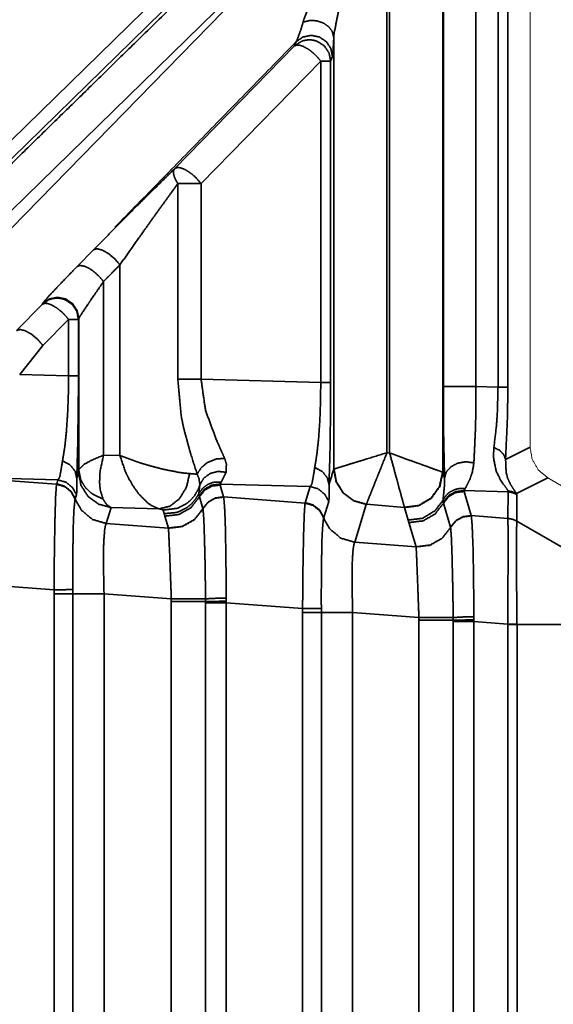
# Model space of a CAD drawing. Header units: millimetres. Extents: x 4 to 836, y 5 to 589.
# Tile 140 of 145: x 756.02 to 763.55, y 319.12 to 333. Entities that reach past the tile are written whole.
import ezdxf

# ---------------------------------------------------------------- set-up
doc = ezdxf.new("R2010")
doc.units = ezdxf.units.MM
doc.layers.add('1', color=7, linetype='Continuous', true_color=0xffffff)
doc.styles.add('ideas_simplex', font='simplex.shx')
doc.dimstyles.get("Standard").update_dxf_attribs({"dimtxt": 0.18, "dimasz": 0.18, "dimexe": 0.18, "dimexo": 0.0625, "dimgap": 0.09, "dimtad": 0, "dimtih": 1, "dimtoh": 1, "dimdec": 4, "dimzin": 0, "dimdsep": 46, "dimtxsty": 'Standard', "dimcen": 0.09, "dimadec": 0, "dimazin": 0, "dimtfac": 1, "dimtdec": 4, "dimtofl": 0, "dimtmove": 0, "dimatfit": 3, "dimfxl": 1, "dimtolj": 1, "dimtzin": 0, "dimarcsym": 0})

# ---------------------------------------------------------------- blocks, each defined once
blk = doc.blocks.new('_U0')
at = {"layer": '1', "color": 27, "lineweight": 13}
blk.add_line((786.644145, 299.161165), (786.644145, 333.588967), dxfattribs=at)
at = {"layer": '1', "color": 87, "lineweight": 25}
for p, q in [((785.144145, 331.931467), (779.519145, 331.931467)), ((779.519145, 331.931467), (779.519145, 330.431467)), ((785.144145, 330.431467), (785.144145, 331.931467)), ((779.519145, 325.166467), (779.519145, 323.666467)), ((785.144145, 323.666467), (785.144145, 325.166467)), ((779.519145, 323.666467), (785.144145, 323.666467))]:
    blk.add_line(p, q, dxfattribs=at)
at = {"layer": '1', "color": 152, "lineweight": 13}
for p, q in [((712.063825, 316.838836), (788.644145, 316.838836)), ((712.063834, 299.161165), (788.644145, 299.161165))]:
    blk.add_line(p, q, dxfattribs=at)
at = {"layer": '1', "color": 27, "lineweight": 18}
for points in [[(786.644145, 316.838836), (787.173126, 313.838838), (786.115164, 313.838834)], [(786.644145, 299.161165), (786.115164, 302.161163), (787.173126, 302.161167)]]:
    blk.add_solid(points, dxfattribs=at)
at = {"layer": '1', "color": 87, "linetype": 'Continuous', "lineweight": 25, "char_height": 3, "attachment_point": 7, "rotation": 90, "line_spacing_factor": 1.204819, "style": 'ideas_simplex'}
for s, insert in [('\\W1.2097;17,7', (777.678145, 322.143967)), ('\\W1.4583;.7', (784.990645, 325.113967))]:
    blk.add_mtext(s, dxfattribs=dict(at, insert=insert))
blk = doc.blocks.new('_U7')
at = {"layer": '1', "color": 152, "lineweight": 13}
for p, q in [((730.700922, 347.500076), (812.919958, 347.500076)), ((730.700922, 246.499924), (812.919958, 246.499924))]:
    blk.add_line(p, q, dxfattribs=at)
at = {"layer": '1', "color": 27, "lineweight": 13}
blk.add_line((810.919958, 246.499924), (810.919958, 347.500076), dxfattribs=at)
at = {"layer": '1', "color": 87, "lineweight": 25}
for p, q in [((809.419958, 305.335083), (803.794958, 305.335083)), ((803.794958, 305.335083), (803.794958, 303.835083)), ((809.419958, 303.835083), (809.419958, 305.335083)), ((803.794958, 292.630083), (803.794958, 291.130083)), ((809.419958, 291.130083), (809.419958, 292.630083)), ((803.794958, 291.130083), (809.419958, 291.130083))]:
    blk.add_line(p, q, dxfattribs=at)
at = {"layer": '1', "color": 27, "lineweight": 18}
for points in [[(810.919958, 347.500076), (811.448939, 344.500078), (810.390977, 344.500074)], [(810.919958, 246.499924), (810.390977, 249.499922), (811.448939, 249.499926)]]:
    blk.add_solid(points, dxfattribs=at)
at = {"layer": '1', "color": 87, "linetype": 'Continuous', "lineweight": 25, "char_height": 3, "attachment_point": 7, "rotation": 90, "line_spacing_factor": 1.204819, "style": 'ideas_simplex'}
for s, insert in [('\\W1.2097;3.98', (809.266458, 292.577583)), ('\\W1.1774;101', (801.953958, 294.062583))]:
    blk.add_mtext(s, dxfattribs=dict(at, insert=insert))

msp = doc.modelspace()

# ---------------------------------------------------------------- linework, layer by layer
at = {"layer": '1', "color": 143, "linetype": 'Continuous', "lineweight": 18}
for p, q in [((763.225, 344.437), (763.225, 326.97)), ((763.725, 326.393), (763.474, 326.539))]:
    msp.add_line(p, q, dxfattribs=at)
at = {"layer": '1', "color": 143, "linetype": 'Continuous', "lineweight": 35}
for p, q in [((754.137, 329.57), (762.773, 338.004)), ((762.825, 337.792), (754.189, 329.358)), ((761.244, 326.888), (761.244, 335.092)), ((761.206, 335.054), (761.206, 326.892)), ((762.773, 327.817), (762.773, 334.973)), ((762.912, 334.973), (762.912, 327.817)), ((761.994, 334.782), (761.994, 326.617)), ((762.002, 327.825), (762.002, 334.779)), ((762.462, 334.654), (762.462, 327.825)), ((760.071, 334.374), (754.37, 328.806)), ((755.026, 329.156), (760.071, 334.318)), ((760.456, 326.661), (760.456, 332.74)), ((758.212, 330.898), (759.9, 332.626)), ((759.9, 332.626), (759.926, 332.688)), ((760.438, 332.476), (760.412, 332.414)), ((760.272, 332.414), (758.584, 330.686)), ((760.272, 327.883), (760.272, 332.414)), ((760.412, 332.414), (760.412, 327.883)), ((758.256, 327.927), (758.256, 330.686)), ((758.584, 330.686), (758.584, 327.927)), ((756.836, 329.518), (757.067, 329.753)), ((757.439, 326.852), (757.439, 329.541)), ((755.981, 328.615), (756.341, 328.984)), ((756.713, 328.772), (756.353, 328.403)), ((756.713, 327.977), (756.713, 328.772)), ((756.858, 328.784), (756.853, 328.772)), ((756.853, 328.772), (756.853, 327.977)), ((756.858, 326.654), (756.858, 328.784)), ((756.353, 328.403), (756.025, 327.995)), ((756.025, 327.995), (756.713, 327.977)), ((758.584, 327.927), (760.272, 327.883)), ((762.462, 327.825), (762.773, 327.817)), ((761.206, 326.892), (761.244, 326.888)), ((762.88, 326.797), (763.225, 326.97)), ((757.208, 326.858), (757.439, 326.852)), ((756.83, 326.535), (756.855, 326.616)), ((758.937, 326.617), (758.867, 326.478)), ((760.458, 326.662), (760.456, 326.661)), ((761.992, 326.618), (761.994, 326.617)), ((761.994, 326.617), (762.019, 326.532)), ((756.564, 326.509), (755.408, 326.539)), ((755.41, 326.533), (756.545, 326.447)), ((756.547, 326.453), (756.564, 326.509)), ((758.867, 326.478), (758.85, 326.449)), ((763.474, 326.539), (763.032, 326.318)), ((756.545, 326.447), (756.547, 326.453)), ((758.553, 326.315), (758.567, 326.439)), ((758.85, 326.449), (758.854, 326.436)), ((760.123, 326.415), (758.85, 326.449)), ((758.854, 326.436), (758.902, 326.269)), ((760.053, 326.188), (760.123, 326.415)), ((762.31, 326.387), (762.293, 326.358)), ((762.293, 326.358), (762.297, 326.345)), ((762.914, 326.342), (762.293, 326.358)), ((762.297, 326.345), (762.396, 326.005)), ((762.913, 325.967), (762.914, 326.342)), ((762.914, 326.342), (762.917, 326.354)), ((756.809, 326.243), (756.807, 326.237)), ((756.826, 326.3), (756.809, 326.243)), ((758.557, 326.284), (758.553, 326.315)), ((758.561, 326.272), (758.557, 326.284)), ((758.61, 326.105), (758.561, 326.272)), ((758.902, 326.269), (758.903, 326.268)), ((758.902, 326.269), (760.051, 326.182)), ((758.903, 326.268), (758.903, 326.266)), ((760.385, 326.206), (760.315, 325.979)), ((762.001, 326.194), (761.997, 326.224)), ((762.005, 326.181), (762.001, 326.194)), ((763.032, 326.318), (763.04, 326.303)), ((763.04, 326.303), (763.039, 325.928)), ((757.314, 326.119), (757.245, 325.895)), ((757.992, 326.101), (757.314, 326.119)), ((758.062, 326.033), (758.048, 326.084)), ((758.61, 326.104), (758.61, 326.105)), ((760.051, 326.182), (760.053, 326.188)), ((760.915, 326.164), (760.752, 325.63)), ((760.916, 326.166), (760.915, 326.164)), ((761.453, 326.122), (760.916, 326.166)), ((761.454, 326.12), (761.453, 326.122)), ((761.506, 325.943), (761.454, 326.12)), ((762.104, 325.841), (762.005, 326.181)), ((758.123, 325.83), (758.074, 325.998)), ((760.315, 325.979), (760.313, 325.972)), ((761.517, 325.907), (761.506, 325.943)), ((762.396, 326.005), (762.396, 326.004)), ((762.396, 326.005), (762.913, 325.966)), ((762.396, 326.004), (762.397, 326.002)), ((762.913, 325.966), (762.913, 325.967)), ((763.039, 325.928), (763.039, 325.927)), ((763.039, 325.928), (763.725, 325.533)), ((757.245, 325.895), (758.124, 325.828)), ((758.124, 325.828), (758.123, 325.83)), ((761.617, 325.566), (761.517, 325.907)), ((762.104, 325.84), (762.104, 325.841)), ((760.752, 325.63), (761.617, 325.565)), ((761.617, 325.565), (761.617, 325.566)), ((756.51, 324.959), (755.445, 325.039)), ((756.51, 324.903), (756.51, 324.959)), ((756.774, 324.963), (756.775, 324.903)), ((756.51, 318.097), (756.51, 324.903)), ((756.775, 324.903), (756.775, 318.097)), ((757.215, 324.903), (757.215, 318.097)), ((758.164, 324.832), (757.215, 324.903)), ((758.164, 324.794), (758.164, 324.832)), ((758.648, 324.794), (758.648, 324.831)), ((758.939, 324.844), (758.939, 324.798)), ((758.164, 318.206), (758.164, 324.794)), ((758.648, 324.776), (758.648, 324.794)), ((758.648, 318.224), (758.648, 324.776)), ((758.939, 324.798), (758.938, 324.776)), ((758.938, 324.776), (758.938, 318.224)), ((760.016, 324.694), (758.938, 324.776)), ((760.017, 324.638), (760.016, 324.694)), ((760.281, 324.698), (760.281, 324.638)), ((760.017, 318.362), (760.017, 324.638)), ((760.281, 324.638), (760.281, 318.362)), ((760.722, 324.638), (760.722, 318.362)), ((761.657, 324.568), (760.722, 324.638)), ((761.657, 324.53), (761.657, 324.568)), ((761.657, 318.47), (761.657, 324.53)), ((762.142, 324.53), (762.141, 324.567)), ((762.142, 324.512), (762.142, 324.53)), ((762.433, 324.581), (762.432, 324.535)), ((762.432, 324.535), (762.432, 324.512)), ((762.142, 318.488), (762.142, 324.512)), ((762.432, 324.512), (762.432, 318.488)), ((762.912, 324.476), (762.432, 324.512)), ((762.912, 324.47), (762.912, 324.476)), ((762.912, 318.53), (762.912, 324.47)), ((763.041, 324.476), (763.041, 324.47)), ((763.041, 324.47), (763.041, 318.53)), ((763.725, 324.47), (763.041, 324.47))]:
    msp.add_line(p, q, dxfattribs=at)
for points, knots in [([(754.24, 329.336), (757.715, 332.731), (759.94, 334.904)], [0, 0, 0.609674, 1, 1]), ([(760.023, 332.963), (760.042, 333.024), (760.128, 333.234), (760.201, 333.378), (760.542, 333.877)], [0, 0, 0.073841, 0.307884, 0.461163, 1, 1]), ([(760.752, 333.701), (760.679, 333.564), (760.536, 333.18), (760.46, 332.804), (760.456, 332.74)], [0, 0, 0.143152, 0.530486, 0.924263, 1, 1]), ([(759.926, 332.688), (759.937, 332.707), (759.991, 332.852), (760.023, 332.963)], [0, 0, 0.134982, 0.692099, 1, 1]), ([(760.023, 332.963), (760.119, 332.985), (760.139, 332.987), (760.219, 332.98), (760.312, 332.949), (760.388, 332.894), (760.43, 332.837), (760.438, 332.821), (760.456, 332.74)], [0, 0, 0.166537, 0.199999, 0.333459, 0.499996, 0.666538, 0.8, 0.833459, 1, 1]), ([(759.926, 332.688), (760.023, 332.753), (760.138, 332.776), (760.138, 332.776), (760.253, 332.753), (760.35, 332.688), (760.415, 332.591), (760.438, 332.476)], [0, 0, 0.166665, 0.333332, 0.333571, 0.500003, 0.666664, 0.833331, 1, 1]), ([(760.456, 332.74), (760.441, 332.489), (760.438, 332.476)], [0, 0, 0.856981, 1, 1]), ([(759.9, 332.626), (759.997, 332.69), (760.023, 332.7), (760.063, 332.709), (760.112, 332.713), (760.112, 332.713), (760.131, 332.712), (760.166, 332.708), (760.206, 332.698), (760.227, 332.69), (760.324, 332.625), (760.329, 332.62), (760.389, 332.528), (760.39, 332.525), (760.412, 332.414)], [0, 0, 0.166301, 0.205422, 0.263298, 0.333535, 0.333963, 0.36106, 0.411225, 0.470192, 0.500815, 0.667117, 0.677591, 0.833605, 0.838908, 1, 1]), ([(760.272, 332.414), (760.226, 332.469), (760.197, 332.499), (760.168, 332.526), (760.114, 332.57), (760.11, 332.572), (760.024, 332.621), (759.973, 332.637), (759.95, 332.64), (759.93, 332.639), (759.9, 332.626)], [0, 0, 0.129, 0.200167, 0.269062, 0.392971, 0.400386, 0.599698, 0.729962, 0.79986, 0.866076, 1, 1]), ([(760.412, 332.414), (760.389, 332.414), (760.324, 332.414), (760.272, 332.414)], [0, 0, 0.377353, 0.773261, 1, 1]), ([(758.212, 330.898), (758.246, 330.912), (758.261, 330.913), (758.295, 330.908), (758.335, 330.894), (758.364, 330.88), (758.422, 330.844), (758.463, 330.813), (758.467, 330.81), (758.509, 330.771), (758.584, 330.686)], [0, 0, 0.148152, 0.200025, 0.297366, 0.400261, 0.468767, 0.600412, 0.692629, 0.700844, 0.800691, 1, 1]), ([(757.067, 329.753), (757.658, 330.351), (758.212, 330.898)], [0, 0, 0.51742, 1, 1]), ([(758.256, 330.686), (758.233, 330.725), (758.225, 330.739), (758.204, 330.789), (758.198, 330.812), (758.195, 330.833), (758.194, 330.844), (758.197, 330.87), (758.212, 330.898)], [0, 0, 0.146883, 0.200091, 0.399918, 0.499826, 0.60008, 0.654591, 0.800168, 1, 1]), ([(758.256, 330.686), (758.06, 330.415), (757.861, 330.139), (757.747, 329.978), (757.439, 329.541)], [0, 0, 0.242522, 0.48136, 0.619066, 1, 1]), ([(758.584, 330.686), (758.469, 330.686), (758.343, 330.686), (758.256, 330.686)], [0, 0, 0.356621, 0.723983, 1, 1]), ([(757.439, 329.541), (757.364, 329.627), (757.277, 329.7), (757.19, 329.749), (757.116, 329.768), (757.067, 329.753)], [0, 0, 0.199997, 0.400003, 0.600002, 0.8, 1, 1]), ([(757.208, 329.306), (757.147, 329.377), (757.076, 329.442), (757.047, 329.464), (757.002, 329.492), (756.96, 329.513), (756.933, 329.523), (756.876, 329.532), (756.836, 329.518)], [0, 0, 0.166499, 0.332993, 0.399829, 0.500008, 0.600179, 0.667018, 0.833506, 1, 1]), ([(756.346, 328.996), (756.365, 329.02), (756.416, 329.079), (756.646, 329.322), (756.836, 329.518)], [0, 0, 0.147386, 0.314722, 0.733258, 1, 1]), ([(757.208, 329.306), (757.073, 329.11), (757.029, 329.046), (756.908, 328.866), (756.871, 328.808), (756.858, 328.784)], [0, 0, 0.283618, 0.382384, 0.707117, 0.865086, 1, 1]), ([(756.853, 328.772), (756.832, 328.883), (756.83, 328.886), (756.77, 328.978), (756.765, 328.983), (756.668, 329.048), (756.648, 329.056), (756.607, 329.066), (756.572, 329.071), (756.553, 329.071), (756.553, 329.071), (756.537, 329.071), (756.504, 329.067), (756.464, 329.058), (756.438, 329.049), (756.341, 328.984)], [0, 0, 0.161082, 0.166388, 0.322397, 0.332862, 0.499155, 0.529776, 0.588746, 0.638903, 0.666198, 0.666431, 0.689496, 0.736717, 0.794589, 0.833703, 1, 1]), ([(756.713, 328.772), (756.667, 328.828), (756.639, 328.857), (756.61, 328.884), (756.555, 328.928), (756.552, 328.93), (756.465, 328.98), (756.415, 328.996), (756.391, 328.999), (756.372, 328.997), (756.341, 328.984)], [0, 0, 0.129002, 0.200164, 0.269069, 0.392974, 0.40038, 0.599693, 0.72996, 0.799858, 0.866071, 1, 1]), ([(756.858, 328.784), (756.835, 328.898), (756.77, 328.995), (756.673, 329.06), (756.558, 329.083), (756.558, 329.083), (756.443, 329.06), (756.346, 328.996)], [0, 0, 0.16667, 0.333336, 0.499998, 0.666429, 0.666668, 0.83333, 1, 1]), ([(756.853, 328.772), (756.83, 328.772), (756.765, 328.772), (756.713, 328.772)], [0, 0, 0.377351, 0.773263, 1, 1]), ([(755.981, 328.615), (756.031, 328.63), (756.105, 328.611), (756.192, 328.562), (756.279, 328.489), (756.353, 328.403)], [0, 0, 0.200001, 0.399999, 0.599998, 0.799999, 1, 1]), ([(756.629, 326.777), (756.662, 326.982), (756.682, 327.176), (756.701, 327.44), (756.711, 327.702), (756.713, 327.977)], [0, 0, 0.239055, 0.420267, 0.630304, 0.81605, 1, 1]), ([(756.713, 327.977), (756.786, 327.977), (756.835, 327.977), (756.853, 327.977)], [0, 0, 0.333329, 0.666664, 1, 1]), ([(756.853, 327.977), (756.852, 327.647), (756.844, 327.015), (756.83, 326.535)], [0, 0, 0.188155, 0.586336, 1, 1]), ([(758.529, 326.59), (758.433, 326.889), (758.337, 327.245), (758.305, 327.402), (758.256, 327.927)], [0, 0, 0.247708, 0.51615, 0.630093, 1, 1]), ([(758.256, 327.927), (758.334, 327.927), (758.362, 327.927), (758.477, 327.927), (758.505, 327.927), (758.584, 327.927)], [0, 0, 0.249711, 0.333198, 0.666793, 0.750285, 1, 1]), ([(758.584, 327.927), (758.646, 327.49), (758.805, 327.061), (758.865, 326.928), (758.916, 326.812)], [0, 0, 0.352851, 0.73444, 0.86951, 1, 1]), ([(760.188, 326.683), (760.22, 326.888), (760.241, 327.082), (760.26, 327.346), (760.269, 327.609), (760.272, 327.883)], [0, 0, 0.239056, 0.420267, 0.630304, 0.816049, 1, 1]), ([(760.412, 327.883), (760.393, 327.883), (760.345, 327.883), (760.272, 327.883)], [0, 0, 0.333338, 0.666668, 1, 1]), ([(760.412, 327.883), (760.411, 327.554), (760.403, 326.921), (760.389, 326.441)], [0, 0, 0.188156, 0.586335, 1, 1]), ([(762.019, 326.532), (762.006, 327.136), (762.003, 327.461), (762.002, 327.825)], [0, 0, 0.520898, 0.753272, 1, 1]), ([(762.462, 327.825), (762.344, 327.825), (762.302, 327.825), (762.219, 327.825), (762.108, 327.825), (762.031, 327.825), (762.002, 327.825)], [0, 0, 0.199999, 0.267279, 0.400004, 0.600003, 0.8, 1, 1]), ([(762.462, 327.825), (762.461, 327.522), (762.456, 327.251), (762.433, 326.749)], [0, 0, 0.243967, 0.47483, 1, 1]), ([(762.715, 326.968), (762.752, 327.28), (762.765, 327.479), (762.773, 327.817)], [0, 0, 0.407582, 0.63673, 1, 1]), ([(762.773, 327.817), (762.842, 327.817), (762.89, 327.817), (762.912, 327.817)], [0, 0, 0.333326, 0.666667, 1, 1]), ([(762.912, 327.817), (762.907, 327.411), (762.88, 326.797)], [0, 0, 0.36822, 1, 1]), ([(761.206, 326.892), (760.996, 326.827), (760.923, 326.805), (760.82, 326.773), (760.684, 326.731), (760.513, 326.679), (760.458, 326.662)], [0, 0, 0.194424, 0.265449, 0.37129, 0.526784, 0.797325, 1, 1]), ([(761.206, 326.892), (761.125, 326.688), (761.1, 326.628), (761.056, 326.517), (761.003, 326.384), (760.937, 326.219), (760.916, 326.166)], [0, 0, 0.194431, 0.254988, 0.371276, 0.526773, 0.797321, 1, 1]), ([(761.244, 326.888), (761.526, 326.786), (761.588, 326.764), (761.76, 326.702), (761.934, 326.639), (761.992, 326.618)], [0, 0, 0.266474, 0.329078, 0.520349, 0.791488, 1, 1]), ([(761.244, 326.888), (761.32, 326.61), (761.34, 326.536), (761.388, 326.36), (761.437, 326.181), (761.453, 326.122)], [0, 0, 0.256004, 0.329183, 0.520427, 0.79152, 1, 1]), ([(762.917, 326.354), (762.88, 326.408), (762.815, 326.496), (762.749, 326.629), (762.708, 326.83), (762.715, 326.968)], [0, 0, 0.194616, 0.384655, 0.592614, 0.844433, 1, 1]), ([(762.715, 326.968), (762.798, 326.924), (762.855, 326.864), (762.88, 326.797)], [0, 0, 0.333342, 0.666671, 1, 1]), ([(756.564, 326.509), (756.588, 326.544), (756.61, 326.659), (756.629, 326.777)], [0, 0, 0.278152, 0.709753, 1, 1]), ([(756.629, 326.777), (756.733, 326.722), (756.804, 326.637), (756.83, 326.535)], [0, 0, 0.333328, 0.666665, 1, 1]), ([(756.858, 326.654), (756.935, 326.73), (757.044, 326.788), (757.208, 326.858)], [0, 0, 0.433947, 0.701863, 1, 1]), ([(757.202, 326.238), (757.162, 326.364), (757.152, 326.468), (757.156, 326.593), (757.162, 326.646), (757.208, 326.858)], [0, 0, 0.257272, 0.435133, 0.626456, 0.702718, 1, 1]), ([(758.422, 326.598), (758.346, 326.605), (758.278, 326.614), (758.066, 326.656), (758.006, 326.67), (757.835, 326.716), (757.743, 326.744), (757.64, 326.778), (757.439, 326.852)], [0, 0, 0.098827, 0.177809, 0.393155, 0.449512, 0.6084, 0.694232, 0.793128, 1, 1]), ([(757.992, 326.101), (757.877, 326.151), (757.832, 326.182), (757.7, 326.316), (757.606, 326.452), (757.536, 326.583), (757.514, 326.633), (757.439, 326.852)], [0, 0, 0.177445, 0.244467, 0.449395, 0.608341, 0.744507, 0.793052, 1, 1]), ([(758.529, 326.59), (758.585, 326.682), (758.68, 326.758), (758.798, 326.804), (758.916, 326.812)], [0, 0, 0.249998, 0.499993, 0.749993, 1, 1]), ([(758.916, 326.812), (758.941, 326.735), (758.937, 326.617)], [0, 0, 0.331625, 1, 1]), ([(762.433, 326.749), (762.32, 326.765), (762.206, 326.746), (762.109, 326.695), (762.043, 326.62), (762.019, 326.532)], [0, 0, 0.199998, 0.4, 0.600004, 0.800001, 1, 1]), ([(762.433, 326.749), (762.41, 326.613), (762.372, 326.507), (762.31, 326.387)], [0, 0, 0.260772, 0.528052, 1, 1]), ([(762.88, 326.797), (762.888, 326.611), (762.908, 326.536), (762.95, 326.443), (763.003, 326.363), (763.032, 326.318)], [0, 0, 0.263654, 0.386346, 0.56934, 0.791005, 1, 1]), ([(756.855, 326.616), (756.856, 326.628), (756.858, 326.654)], [0, 0, 0.506591, 1, 1]), ([(757.314, 326.119), (757.136, 326.168), (756.987, 326.278), (756.889, 326.435), (756.855, 326.616)], [0, 0, 0.249998, 0.499999, 0.749998, 1, 1]), ([(756.858, 326.654), (756.884, 326.52), (756.903, 326.478), (756.955, 326.399), (757.024, 326.331), (757.065, 326.302), (757.202, 326.238)], [0, 0, 0.249666, 0.333182, 0.500002, 0.666816, 0.750335, 1, 1]), ([(758.567, 326.439), (758.621, 326.532), (758.71, 326.599), (758.821, 326.629), (758.937, 326.617)], [0, 0, 0.249998, 0.5, 0.749998, 1, 1]), ([(760.123, 326.415), (760.147, 326.45), (760.169, 326.565), (760.188, 326.683)], [0, 0, 0.278152, 0.709754, 1, 1]), ([(760.389, 326.441), (760.363, 326.543), (760.292, 326.628), (760.188, 326.683)], [0, 0, 0.333335, 0.666672, 1, 1]), ([(760.915, 326.164), (760.737, 326.213), (760.589, 326.324), (760.49, 326.48), (760.456, 326.661)], [0, 0, 0.250003, 0.500003, 0.749999, 1, 1]), ([(760.458, 326.662), (760.494, 326.482), (760.591, 326.326), (760.739, 326.215), (760.916, 326.166)], [0, 0, 0.250002, 0.500003, 0.750003, 1, 1]), ([(761.453, 326.122), (761.655, 326.149), (761.83, 326.254), (761.948, 326.419), (761.992, 326.618)], [0, 0, 0.249999, 0.499999, 0.750001, 1, 1]), ([(761.994, 326.617), (761.952, 326.417), (761.833, 326.251), (761.657, 326.146), (761.454, 326.12)], [0, 0, 0.250001, 0.500003, 0.750002, 1, 1]), ([(756.826, 326.3), (756.769, 326.403), (756.677, 326.476), (756.564, 326.509)], [0, 0, 0.333335, 0.666669, 1, 1]), ([(756.83, 326.535), (756.83, 326.336), (756.826, 326.3)], [0, 0, 0.718453, 1, 1]), ([(757.992, 326.101), (758.145, 326.138), (758.28, 326.245), (758.378, 326.407), (758.422, 326.598)], [0, 0, 0.250003, 0.499999, 0.749999, 1, 1]), ([(758.529, 326.59), (758.509, 326.591), (758.422, 326.598)], [0, 0, 0.225189, 1, 1]), ([(758.567, 326.439), (758.554, 326.531), (758.529, 326.59)], [0, 0, 0.665621, 1, 1]), ([(758.553, 326.315), (758.607, 326.391), (758.63, 326.412), (758.683, 326.447), (758.741, 326.47), (758.772, 326.477), (758.867, 326.478)], [0, 0, 0.249652, 0.333177, 0.500004, 0.666818, 0.750353, 1, 1]), ([(761.997, 326.224), (762.017, 326.421), (762.019, 326.532)], [0, 0, 0.74584, 1, 1]), ([(756.51, 324.959), (756.51, 325.072), (756.515, 325.562), (756.523, 325.971), (756.532, 326.28), (756.543, 326.436), (756.545, 326.447)], [0, 0, 0.051224, 0.279952, 0.501238, 0.730794, 0.956564, 1, 1]), ([(756.545, 326.447), (756.658, 326.414), (756.75, 326.34), (756.807, 326.237)], [0, 0, 0.333334, 0.666664, 1, 1]), ([(756.809, 326.243), (756.752, 326.347), (756.66, 326.42), (756.547, 326.453)], [0, 0, 0.33334, 0.666662, 1, 1]), ([(758.567, 326.439), (758.546, 326.38), (758.494, 326.29), (758.427, 326.214), (758.372, 326.171), (758.251, 326.109), (758.048, 326.084)], [0, 0, 0.092026, 0.246005, 0.39528, 0.498037, 0.698356, 1, 1]), ([(758.557, 326.284), (758.63, 326.377), (758.733, 326.435), (758.85, 326.449)], [0, 0, 0.333339, 0.666666, 1, 1]), ([(758.561, 326.272), (758.634, 326.364), (758.737, 326.422), (758.854, 326.436)], [0, 0, 0.333332, 0.666669, 1, 1]), ([(760.385, 326.206), (760.328, 326.309), (760.236, 326.383), (760.123, 326.415)], [0, 0, 0.333329, 0.666663, 1, 1]), ([(760.389, 326.441), (760.389, 326.242), (760.385, 326.206)], [0, 0, 0.718455, 1, 1]), ([(762.31, 326.387), (762.234, 326.389), (762.185, 326.379), (762.16, 326.371), (762.094, 326.337), (762.074, 326.322), (762.038, 326.287), (761.997, 326.224)], [0, 0, 0.199853, 0.333286, 0.400068, 0.59992, 0.666706, 0.800146, 1, 1]), ([(762.293, 326.358), (762.176, 326.344), (762.073, 326.286), (762.001, 326.194)], [0, 0, 0.333333, 0.666668, 1, 1]), ([(762.297, 326.345), (762.18, 326.332), (762.077, 326.274), (762.005, 326.181)], [0, 0, 0.333332, 0.66666, 1, 1]), ([(762.914, 326.342), (762.979, 326.329), (763.04, 326.303)], [0, 0, 0.500019, 1, 1]), ([(762.917, 326.354), (762.976, 326.342), (763.032, 326.318)], [0, 0, 0.499991, 1, 1]), ([(756.807, 326.237), (756.804, 326.225), (756.79, 326.087), (756.784, 325.946), (756.78, 325.822), (756.775, 325.475), (756.774, 325.059), (756.774, 324.963)], [0, 0, 0.043649, 0.269764, 0.403584, 0.499549, 0.720131, 0.94868, 1, 1]), ([(757.245, 325.895), (757.051, 325.952), (756.895, 326.082), (756.821, 326.21), (756.809, 326.243)], [0, 0, 0.343958, 0.687921, 0.939948, 1, 1]), ([(757.314, 326.119), (757.255, 326.159), (757.226, 326.198), (757.202, 326.238)], [0, 0, 0.500552, 0.771527, 1, 1]), ([(758.553, 326.315), (758.508, 326.24), (758.445, 326.168), (758.387, 326.12), (758.268, 326.06), (758.232, 326.049), (758.062, 326.033)], [0, 0, 0.146416, 0.30624, 0.431392, 0.653437, 0.716055, 1, 1]), ([(758.561, 326.272), (758.442, 326.119), (758.44, 326.117), (758.27, 326.021), (758.269, 326.021), (758.074, 325.998)], [0, 0, 0.329349, 0.333376, 0.664699, 0.666708, 1, 1]), ([(758.61, 326.105), (758.683, 326.197), (758.785, 326.255), (758.902, 326.269)], [0, 0, 0.333328, 0.666663, 1, 1]), ([(758.611, 326.102), (758.683, 326.195), (758.786, 326.252), (758.903, 326.266)], [0, 0, 0.333326, 0.666664, 1, 1]), ([(758.903, 326.266), (758.916, 326.124), (758.927, 325.833), (758.934, 325.424), (758.939, 324.941), (758.939, 324.844)], [0, 0, 0.240702, 0.478502, 0.715968, 0.953989, 1, 1]), ([(761.997, 326.224), (761.888, 326.077), (761.711, 325.969), (761.506, 325.943)], [0, 0, 0.306219, 0.653108, 1, 1]), ([(758.048, 326.084), (758.021, 326.095), (757.992, 326.101)], [0, 0, 0.668791, 1, 1]), ([(758.61, 326.104), (758.491, 325.951), (758.319, 325.854), (758.123, 325.83)], [0, 0, 0.329385, 0.664694, 1, 1]), ([(758.611, 326.102), (758.492, 325.949), (758.32, 325.852), (758.124, 325.828)], [0, 0, 0.329282, 0.664637, 1, 1]), ([(758.648, 324.831), (758.647, 324.917), (758.641, 325.257), (758.64, 325.348), (758.631, 325.716), (758.624, 325.913), (758.621, 325.978), (758.611, 326.102)], [0, 0, 0.045624, 0.230739, 0.283016, 0.520295, 0.686699, 0.75914, 1, 1]), ([(760.016, 324.694), (760.017, 324.807), (760.022, 325.298), (760.029, 325.707), (760.039, 326.016), (760.049, 326.171), (760.051, 326.182)], [0, 0, 0.051224, 0.279952, 0.501238, 0.730795, 0.956564, 1, 1]), ([(760.313, 325.972), (760.257, 326.075), (760.165, 326.149), (760.051, 326.182)], [0, 0, 0.333333, 0.666669, 1, 1]), ([(760.315, 325.979), (760.259, 326.082), (760.167, 326.155), (760.053, 326.188)], [0, 0, 0.333332, 0.66667, 1, 1]), ([(762.005, 326.181), (761.885, 326.028), (761.714, 325.931), (761.517, 325.907)], [0, 0, 0.329389, 0.664692, 1, 1]), ([(758.074, 325.998), (758.073, 326.003), (758.062, 326.033)], [0, 0, 0.135609, 1, 1]), ([(760.313, 325.972), (760.31, 325.961), (760.297, 325.822), (760.29, 325.682), (760.287, 325.557), (760.281, 325.211), (760.28, 324.794), (760.281, 324.698)], [0, 0, 0.043649, 0.269764, 0.403584, 0.499548, 0.720131, 0.94868, 1, 1]), ([(760.315, 325.979), (760.327, 325.945), (760.401, 325.817), (760.557, 325.687), (760.752, 325.63)], [0, 0, 0.060053, 0.312078, 0.656038, 1, 1]), ([(762.396, 326.005), (762.279, 325.991), (762.176, 325.934), (762.104, 325.841)], [0, 0, 0.333347, 0.666672, 1, 1]), ([(762.396, 326.004), (762.279, 325.99), (762.176, 325.933), (762.104, 325.84)], [0, 0, 0.333345, 0.666662, 1, 1]), ([(762.397, 326.002), (762.28, 325.988), (762.177, 325.931), (762.104, 325.838)], [0, 0, 0.333327, 0.666662, 1, 1]), ([(762.397, 326.002), (762.409, 325.861), (762.42, 325.569), (762.428, 325.16), (762.432, 324.677), (762.433, 324.581)], [0, 0, 0.240702, 0.478502, 0.715969, 0.953988, 1, 1]), ([(762.912, 324.476), (762.913, 324.583), (762.913, 325.067), (762.917, 325.486), (762.915, 325.785), (762.913, 325.952), (762.913, 325.966)], [0, 0, 0.048424, 0.274129, 0.500028, 0.718112, 0.947368, 1, 1]), ([(762.913, 325.967), (762.979, 325.954), (763.039, 325.928)], [0, 0, 0.503191, 1, 1]), ([(762.913, 325.966), (762.978, 325.954), (763.039, 325.927)], [0, 0, 0.500003, 1, 1]), ([(763.039, 325.927), (763.037, 325.913), (763.035, 325.751), (763.036, 325.46), (763.035, 325.053), (763.04, 324.581), (763.041, 324.476)], [0, 0, 0.052653, 0.280961, 0.50003, 0.72549, 0.951122, 1, 1]), ([(757.245, 325.895), (757.234, 325.865), (757.223, 325.797), (757.213, 325.666), (757.209, 325.578), (757.206, 325.325), (757.215, 324.903)], [0, 0, 0.120119, 0.25122, 0.41454, 0.501577, 0.707168, 1, 1]), ([(758.164, 324.832), (758.152, 325.165), (758.141, 325.459), (758.131, 325.682), (758.129, 325.729), (758.125, 325.809), (758.124, 325.828)], [0, 0, 0.229054, 0.457576, 0.685071, 0.74985, 0.912672, 1, 1]), ([(762.104, 325.84), (761.985, 325.687), (761.813, 325.59), (761.617, 325.566)], [0, 0, 0.329383, 0.664693, 1, 1]), ([(761.617, 325.565), (761.813, 325.588), (761.985, 325.686), (762.104, 325.838)], [0, 0, 0.335371, 0.670743, 1, 1]), ([(762.141, 324.567), (762.14, 324.653), (762.135, 324.993), (762.133, 325.084), (762.124, 325.453), (762.117, 325.649), (762.114, 325.715), (762.104, 325.838)], [0, 0, 0.045624, 0.230739, 0.283019, 0.520296, 0.686699, 0.759141, 1, 1]), ([(760.752, 325.63), (760.74, 325.6), (760.729, 325.533), (760.719, 325.402), (760.716, 325.313), (760.713, 325.061), (760.722, 324.638)], [0, 0, 0.120119, 0.251221, 0.414541, 0.501577, 0.707169, 1, 1]), ([(761.657, 324.568), (761.645, 324.901), (761.634, 325.196), (761.625, 325.419), (761.623, 325.465), (761.619, 325.545), (761.617, 325.565)], [0, 0, 0.229053, 0.457575, 0.685071, 0.749849, 0.912672, 1, 1]), ([(756.51, 324.959), (756.624, 324.961), (756.717, 324.962), (756.774, 324.963)], [0, 0, 0.333336, 0.666661, 1, 1]), ([(756.51, 324.903), (756.624, 324.903), (756.717, 324.903), (756.775, 324.903)], [0, 0, 0.333331, 0.666663, 1, 1]), ([(757.215, 324.903), (757.021, 324.903), (756.865, 324.903), (756.775, 324.903)], [0, 0, 0.341364, 0.682727, 1, 1]), ([(758.648, 324.831), (758.53, 324.831), (758.36, 324.831), (758.164, 324.832)], [0, 0, 0.328826, 0.664409, 1, 1]), ([(758.648, 324.831), (758.719, 324.837), (758.822, 324.841), (758.939, 324.844)], [0, 0, 0.333331, 0.66667, 1, 1]), ([(758.648, 324.794), (758.531, 324.794), (758.36, 324.794), (758.164, 324.794)], [0, 0, 0.329347, 0.664695, 1, 1]), ([(758.648, 324.794), (758.72, 324.796), (758.822, 324.797), (758.939, 324.798)], [0, 0, 0.333334, 0.666662, 1, 1]), ([(758.648, 324.776), (758.719, 324.776), (758.822, 324.776), (758.938, 324.776)], [0, 0, 0.333334, 0.666666, 1, 1]), ([(760.281, 324.698), (760.223, 324.697), (760.13, 324.696), (760.016, 324.694)], [0, 0, 0.333336, 0.666666, 1, 1]), ([(760.281, 324.638), (760.223, 324.638), (760.13, 324.638), (760.017, 324.638)], [0, 0, 0.333334, 0.666677, 1, 1]), ([(760.281, 324.638), (760.371, 324.638), (760.528, 324.638), (760.722, 324.638)], [0, 0, 0.317275, 0.658639, 1, 1]), ([(761.657, 324.568), (761.853, 324.568), (762.024, 324.567), (762.141, 324.567)], [0, 0, 0.335536, 0.671071, 1, 1]), ([(761.657, 324.53), (761.853, 324.53), (762.024, 324.53), (762.142, 324.53)], [0, 0, 0.335305, 0.670653, 1, 1]), ([(762.433, 324.581), (762.315, 324.578), (762.213, 324.573), (762.141, 324.567)], [0, 0, 0.333333, 0.666664, 1, 1]), ([(762.432, 324.535), (762.315, 324.534), (762.213, 324.532), (762.142, 324.53)], [0, 0, 0.333338, 0.666666, 1, 1]), ([(762.432, 324.512), (762.315, 324.512), (762.213, 324.512), (762.142, 324.512)], [0, 0, 0.333335, 0.666669, 1, 1]), ([(762.912, 324.476), (762.979, 324.476), (763.041, 324.476)], [0, 0, 0.49999, 1, 1]), ([(762.912, 324.47), (762.979, 324.47), (763.041, 324.47)], [0, 0, 0.499692, 1, 1])]:
    msp.add_open_spline(points, degree=1, knots=knots, dxfattribs=at)
for points in [[(759.926, 332.688), (757.367, 330.07)], [(757.439, 329.541), (757.208, 329.306)], [(757.208, 329.306), (757.208, 326.858)], [(760.389, 326.441), (760.456, 326.661)]]:
    msp.add_open_spline(points, degree=1, dxfattribs=at)
at = {"layer": '1', "color": 143, "linetype": 'Continuous', "lineweight": 18}
msp.add_open_spline([(763.225, 326.97), (763.255, 326.8), (763.341, 326.65), (763.474, 326.539)], degree=1, knots=[0, 0, 0.333333, 0.66656, 1, 1], dxfattribs=at)

# ---------------------------------------------------------------- dimensions: what is measured, and where the dimension line sits
at = {"layer": '1', "color": 87, "linetype": 'Continuous', "lineweight": 25}
for base, p1, p2, text, override, picture, middle in [((810.92, 246.5), (726.891, 347.5), (728.201, 246.5), '\\C87;101\\P[\\C87;\\H3.00;\\Fsimplex.shx;3.98\\Fsimplex.shx;\\H3.00;\\C87; ]', {"dimtxt": 3, "dimasz": 3, "dimexe": 2, "dimexo": 2.5, "dimgap": 1.5, "dimtad": 1, "dimtih": 0, "dimtoh": 0, "dimdec": 2, "dimlfac": 1, "dimzin": 8, "dimdsep": 44, "dimlunit": 2, "dimpost": '', "dimtxsty": 'ideas_simplex', "dimsah": 1, "dimse1": 0, "dimse2": 0, "dimsd1": 0, "dimsd2": 0, "dimclrd": 27, "dimclre": 152, "dimclrt": 87, "dimtol": 0, "dimtm": -0.1, "dimtfac": 0.5, "dimtdec": 2, "dimtofl": 1, "dimtmove": 0, "dimtzin": 8, "dimlwd": 13, "dimlwe": 13}, '_U7', (810.92, 298.233)), ((786.644, 299.161), (709.564, 316.839), (709.564, 299.161), '\\C87;17,7\\P[\\C87;\\H3.00;\\Fsimplex.shx;.7\\Fsimplex.shx;\\H3.00;\\C87; ]', {"dimtxt": 3, "dimasz": 3, "dimexe": 2, "dimexo": 2.5, "dimgap": 1.5, "dimtad": 1, "dimtih": 0, "dimtoh": 0, "dimdec": 1, "dimlfac": 1, "dimzin": 8, "dimdsep": 44, "dimlunit": 2, "dimpost": '', "dimtxsty": 'ideas_simplex', "dimsah": 1, "dimse1": 0, "dimse2": 0, "dimsd1": 0, "dimsd2": 0, "dimclrd": 27, "dimclre": 152, "dimclrt": 87, "dimtol": 0, "dimtm": -0.1, "dimtfac": 0.5, "dimtdec": 2, "dimtofl": 1, "dimtmove": 0, "dimtzin": 8, "dimlwd": 13, "dimlwe": 13}, '_U0', (786.644, 339.982))]:
    dim = msp.add_linear_dim(base=base, p1=p1, p2=p2, angle=90, text=text, dimstyle='Standard', override=override, dxfattribs=at)
    dim.commit()
    dim.dimension.update_dxf_attribs({"geometry": picture, "text_midpoint": middle, "dimtype": 160})

doc.saveas('drawing.dxf')
